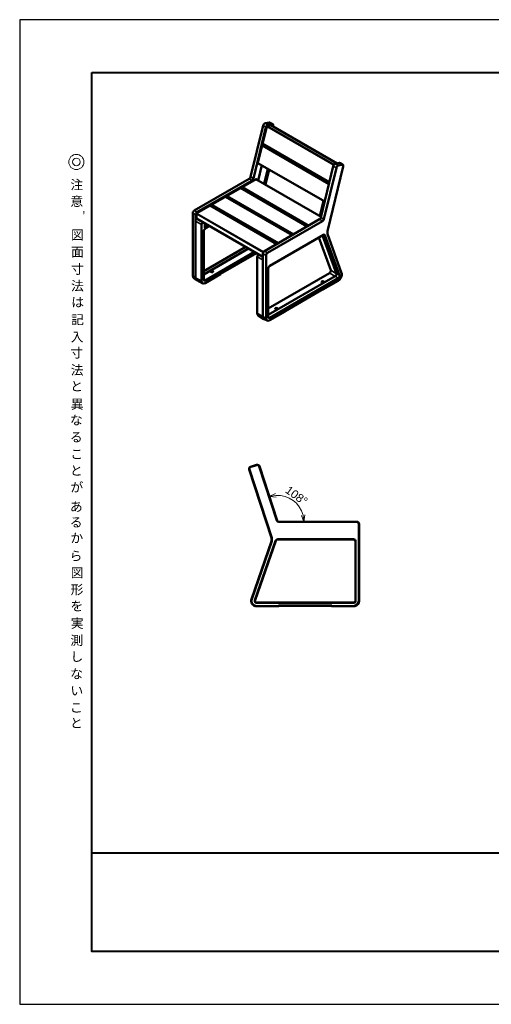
# Model space of a CAD drawing. Header units: millimetres. Extents: x 5514 to 12234, y -691 to 4061.
# Tile 1 of 8: x 5514 to 7789, y -691 to 4061. Entities that reach past the tile are written whole.
import ezdxf
from ezdxf.enums import TextEntityAlignment as Align

# ---------------------------------------------------------------- set-up
doc = ezdxf.new("R2010")
doc.units = ezdxf.units.MM
doc.layers.get('Defpoints').update_dxf_attribs({"color": 2})
for name, color, linetype, lineweight in [('MD_可視_0', 7, 'Continuous', 50), ('MD_狭い可視_0', 7, 'Continuous', 35), ('寸法', 7, 'Continuous', 13)]:
    doc.layers.add(name, color=color, linetype=linetype, lineweight=lineweight)
doc.layers.add('図枠', color=7, linetype='Continuous')
doc.styles.get("Standard").update_dxf_attribs({"font": 'arial.ttf'})
doc.styles.add('Ｐゴシック', font='MS PGothic.ttf')
doc.dimstyles.new('寸法', dxfattribs={"dimtxt": 2.5, "dimasz": 2, "dimexe": 0.5, "dimexo": 2.5, "dimgap": 0.5, "dimtad": 1, "dimdec": 1, "dimdsep": 46, "dimtxsty": 'Standard', "dimblk": 'OPEN30', "dimcen": 2.5, "dimclrd": 256, "dimclrt": 256, "dimadec": 0, "dimazin": 0, "dimtfac": 1, "dimtdec": 1, "dimtmove": 0, "dimatfit": 0, "dimldrblk": 'OPEN30', "dimfxl": 1, "dimlwd": -1, "dimarcsym": 0})

# ---------------------------------------------------------------- blocks, each defined once
blk = doc.blocks.new('CustomObjectsInViewport6_0')
at = {"layer": 'MD_可視_0', "extrusion": (0, 1, 0)}
for p, q in [((6627.5, 1902.6), (6657.1, 1912.2)), ((6629.1, 1902.4), (6657.3, 1911.6)), ((6669.9, 1905.2), (6754.8, 1643.9)), ((6670.6, 1905.4), (6755.5, 1644.1)), ((6621.1, 1890), (6728.4, 1559.6)), ((6729.8, 1560.1), (6622.6, 1889.8)), ((6764.3, 1637.7), (7141, 1637.7)), ((6764.3, 1637), (7139.6, 1637)), ((7149.6, 1627), (7149.6, 1256)), ((7151, 1627.7), (7151, 1256)), ((6728.3, 1544.7), (6632.4, 1264.4)), ((6633.7, 1263.9), (6729.6, 1544.3)), ((6648, 1259.3), (6748.5, 1546.3)), ((6649.3, 1258.8), (6749.8, 1545.8)), ((6757.9, 1553), (7124.6, 1553)), ((6757.9, 1551.6), (7124.6, 1551.6)), ((7133.2, 1543), (7133.2, 1256)), ((7134.6, 1543), (7134.6, 1256)), ((7124.6, 1247.4), (6657.4, 1247.4)), ((7124.6, 1246), (6657.4, 1246)), ((6657.4, 1231), (6762.4, 1231)), ((6657.4, 1230.5), (6762.9, 1230.5)), ((6763.8, 1231.6), (6762.4, 1233)), ((6762.4, 1233), (7019.6, 1233)), ((6762.4, 1231), (6762.4, 1233)), ((6762.9, 1230.5), (6762.4, 1231)), ((6762.9, 1230.5), (6763.8, 1230.5)), ((6763.8, 1231.6), (7018.2, 1231.6)), ((6763.8, 1230.5), (6763.8, 1231.6)), ((7018.2, 1231.6), (7019.6, 1233)), ((7018.2, 1231.6), (7018.2, 1230.5)), ((7018.2, 1230.5), (7019, 1230.5)), ((7019.6, 1231), (7019, 1230.5)), ((7019, 1230.5), (7124.6, 1230.5)), ((7019.6, 1233), (7019.6, 1231)), ((7019.6, 1231), (7124.6, 1231))]:
    blk.add_line(p, q, dxfattribs=at)
at = {"layer": 'MD_可視_0', "extrusion": (4e-16, 0, -1)}
for centre, radius, start, end in [((-6660.4, 1902.1), 10.7, 72, 162), ((-6660.4, 1902.1), 10, 72, 162), ((-6706, 1552.4), 23.6, 162, 198.8939), ((-6757.9, 1543), 10, 19.3052, 90), ((-6757.9, 1543), 8.6, 19.3052, 90), ((-7124.6, 1543), 10, 90, 180), ((-7124.6, 1543), 8.6, 90, 180), ((-6657.4, 1256), 26.4, 284.7907, 18.4937), ((-6657.4, 1256), 10, 270, 19.3052), ((-6657.4, 1256), 8.6, 270, 19.3052), ((-7124.6, 1256), 10, 180, 270), ((-7124.6, 1256), 8.6, 180, 270), ((-7124.6, 1256), 26.4, 180, 255.2093)]:
    blk.add_arc(centre, radius, start, end, dxfattribs=at)
at = {"layer": 'MD_可視_0'}
for centre, radius, start, end in [((6764.3, 1647), 10, 198, 270), ((6764.3, 1647), 9.3, 198, 270), ((6706, 1552.4), 25, 341.1061, 18), ((6657.4, 1256), 25, 161.5174, 270), ((7124.6, 1256), 25, 270, 0)]:
    blk.add_arc(centre, radius, start, end, dxfattribs=at)
for centre, major_axis, start_param, end_param in [((6630.6, 1893.1), (-9.92, 1.49), 5.176767, 6.745129), ((7140.9, 1627.7), (8.97, 4.48), 5.821242, 7.389604)]:
    blk.add_ellipse(centre, major_axis=major_axis, ratio=0.996959, start_param=start_param, end_param=end_param, dxfattribs=at)
at = {"layer": 'MD_可視_0', "extrusion": (4e-16, 0, -1)}
for centre, major_axis, start_param, end_param in [((6632.2, 1892.9), (-9.92, 1.49), 5.821242, 7.389604), ((7139.5, 1627), (8.97, 4.48), 5.176767, 6.745129)]:
    blk.add_ellipse(centre, major_axis=major_axis, ratio=0.996959, start_param=start_param, end_param=end_param, dxfattribs=at)
at = {"layer": 'MD_可視_0'}
for points, weights in [([(6650.7, 1230.5), (6654.1, 1230.5), (6657.4, 1230.5)], [1, 1.01713546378, 1.01713546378]), ([(7124.6, 1230.5), (7127.9, 1230.5), (7131.3, 1230.5)], [1.01713546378, 1.01713546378, 1])]:
    blk.add_rational_spline(points, weights, degree=2, dxfattribs=at)
blk = doc.blocks.new('CustomObjectsInViewport12_0')
at = {"layer": 'MD_可視_0', "extrusion": (0, 0.816497, 0.57735)}
for p, q in [((6716.9, 3564.7), (6696.9, 3560.7)), ((6719.6, 3564.5), (6734.8, 3557.2)), ((6688, 3550.3), (6628, 3302.3)), ((6701.7, 3542.1), (6641.7, 3294.1)), ((6663.4, 3369.5), (6706, 3545.5)), ((6708.1, 3547.9), (6726.9, 3551.7)), ((6732.2, 3557.4), (6711.2, 3553.2)), ((7045.4, 3367.2), (6726.1, 3551.6)), ((6736.7, 3549.8), (6735.8, 3546)), ((6684.4, 3456.3), (6693.9, 3458.2)), ((6686, 3462.9), (7008.2, 3276.8)), ((6663.3, 3369), (6985.5, 3182.9)), ((6663.8, 3285.1), (6681.6, 3358.4)), ((6665.2, 3367.8), (6664.4, 3367.7)), ((6692.9, 3268.3), (6710.6, 3341.6)), ((6716.8, 3338), (6699.1, 3264.7)), ((7027, 3354.3), (6967, 3106.3)), ((7041.6, 3346.2), (6981.6, 3098.2)), ((6999.3, 3040), (7075, 3353)), ((7057.5, 3369.6), (7036.5, 3365.4)), ((7070.5, 3360.6), (7050.5, 3356.6)), ((7060.5, 3369.1), (7073.5, 3360.1)), ((6621.3, 3292.8), (6356, 3139.6)), ((6368, 3126.5), (6654.4, 3291.8)), ((6635.4, 3285.2), (6369.1, 3131.5)), ((6653.3, 3291.2), (6967.8, 3109.6)), ((6656, 3290.8), (6656, 3289.6)), ((6579.7, 3248.7), (6901.2, 3063.1)), ((6584.4, 3246.1), (6584.4, 3251.4)), ((6506.2, 3206.3), (6827.7, 3020.6)), ((6510.8, 3203.6), (6510.8, 3208.9)), ((6961.6, 3113.2), (6979.4, 3186.5)), ((6432.7, 3163.8), (6754.2, 2978.2)), ((6437.3, 3161.1), (6437.3, 3166.5)), ((6348.9, 3127.4), (6348.9, 2824.5)), ((6362, 3119.2), (6362, 2815.7)), ((6362, 2815.7), (6362, 3089)), ((6366.3, 3101.5), (6366.3, 3123.6)), ((6366.3, 3102), (6687.3, 2916.6)), ((6368, 3100.6), (6368.4, 3100.8)), ((6960.7, 3097.4), (6694.4, 2943.7)), ((6391.3, 2800), (6391.3, 3072.1)), ((6407.1, 3078.4), (6407.1, 3056.4)), ((6407.8, 3056), (6426.8, 3067)), ((6409, 3052.7), (6430.3, 3065)), ((6974.8, 3088.7), (6709.5, 2935.5)), ((6401.9, 2806.1), (6401.9, 3040.4)), ((6979.4, 3022.7), (6720.1, 2873.1)), ((6956.8, 3009.7), (7014.7, 2852.3)), ((7042.1, 2835.1), (6974.1, 3019.7)), ((7057.1, 2827.8), (6986, 3021.1)), ((7067.2, 2837.4), (6999.4, 3027.1)), ((6401.9, 2846.9), (6605, 2964.2)), ((6401.9, 2831.7), (6618.1, 2956.6)), ((6401.9, 2831.7), (6618.1, 2956.6)), ((6647.4, 2939.7), (6409, 2802)), ((6483.2, 2834.3), (6656.6, 2934.4)), ((6660, 2644.8), (6660, 2916.9)), ((6687.3, 2931.4), (6687.3, 2627.9)), ((6702.4, 2923.3), (6702.4, 2620.3)), ((6713.1, 2860.8), (6713.1, 2626.5)), ((6353.5, 2813.4), (6366.9, 2804.1)), ((6409, 2789.8), (6483.2, 2832.6)), ((6483.2, 2832.6), (6483.2, 2834.3)), ((7008, 2837.6), (6713.1, 2667.3)), ((6713.1, 2635.8), (7036.3, 2822.4)), ((6720.1, 2622.4), (7050.5, 2813.1)), ((6396.8, 2788.4), (6367.8, 2803.5)), ((6976.2, 2759.6), (6794.4, 2654.6)), ((6974.6, 2758.7), (6976.2, 2758)), ((7050.5, 2800.9), (6976.2, 2758)), ((6976.2, 2758), (6976.2, 2759.6)), ((6664.9, 2633.6), (6692.3, 2616.1)), ((6708.3, 2608.6), (6693.5, 2615.5)), ((6794.4, 2653), (6720.1, 2610.1)), ((6794.4, 2654.6), (6794.4, 2653))]:
    blk.add_line(p, q, dxfattribs=at)
at = {"layer": 'MD_可視_0'}
for centre, major_axis, ratio, start_param, end_param in [((6714.7, 3555.7), (5.03, 8.66), 0.576829, 0.044428, 0.472927), ((6694.8, 3551.7), (5, 8.66), 0.57735, 0.471239, 2.042035), ((6708.9, 3543.5), (5.35, 9.27), 0.57735, 0.471239, 2.042035), ((6707.5, 3545.8), (1.17, 2.03), 0.57735, 0.471239, 2.042035), ((6726.4, 3549.6), (1.17, 2.03), 0.57735, 5.430679, 6.754424), ((6664.9, 3369.8), (1.17, 2.03), 0.57735, 2.042035, 3.612832), ((7034.2, 3355.7), (5.35, 9.27), 0.57735, 0.471239, 2.042035), ((7048.3, 3347.6), (5, 8.66), 0.57735, 0.471239, 2.042035), ((7068.3, 3351.6), (5.03, 8.66), 0.576829, 5.187751, 6.756112), ((6654.4, 3289.9), (1.17, 2.03), 0.57735, -0.785398, 0.785398), ((6356, 3131.5), (-5.02, -8.65), 0.578756, 3.930047, 5.498408), ((6368, 3124.5), (1.17, 2.03), 0.57735, 0.785398, 2.356194), ((6368, 3102.5), (1.17, 2.03), 0.57735, 2.356194, 3.926991), ((6407.8, 3056.8), (-0.504, -0.873), 0.572981, 5.501585, 7.064785), ((6979.4, 3014.6), (5, 8.66), 0.57735, -0.448458, 0.785398), ((6709.5, 2927.4), (-5.02, -8.65), 0.578756, 3.930047, 5.498408), ((6720.1, 2864.9), (5, 8.66), 0.57735, 0.785398, 2.356194), ((6380.7, 2826.5), (13.2, 22.9), 0.57735, 2.356194, 3.177655), ((7036.3, 2829.4), (4.3, 7.45), 0.57735, 3.926991, 5.834727), ((7050.5, 2821.3), (5, 8.66), 0.57735, 3.926991, 5.834727), ((6409, 2810.2), (12.5, 21.7), 0.57735, 2.356194, 3.926991), ((6751.9, 2666.1), (-6, -0.18), 0.556861, 2.339918, 8.623103), ((6677.7, 2655), (12.5, 21.7), 0.57735, 2.356194, 3.116897), ((6706, 2638.7), (13.2, 22.9), 0.57735, 2.356194, 3.191059), ((6720.1, 2630.6), (5, 8.66), 0.57735, 2.356194, 3.926991)]:
    blk.add_ellipse(centre, major_axis=major_axis, ratio=ratio, start_param=start_param, end_param=end_param, dxfattribs=at)
at = {"layer": 'MD_可視_0', "extrusion": (-2e-16, 2e-16, -1)}
for centre, major_axis, ratio, start_param, end_param in [((6730, 3548.4), (-5.03, -8.66), 0.576829, 2.668666, 4.237027), ((6667.1, 2921), (5, 8.66), 0.578054, 3.9276, 5.394677)]:
    blk.add_ellipse(centre, major_axis=major_axis, ratio=ratio, start_param=start_param, end_param=end_param, dxfattribs=at)
at = {"layer": 'MD_可視_0', "extrusion": (-2e-16, 0, -1)}
blk.add_ellipse((7055.2, 3360.6), major_axis=(-5.03, -8.66), ratio=0.576829, start_param=2.668666, end_param=3.18602, dxfattribs=at)
at = {"layer": 'MD_可視_0', "extrusion": (1e-16, 0, -1)}
for centre, major_axis, start_param, end_param in [((6621.3, 3301), (5, 8.66), 1.099557, 2.356194), ((6366.6, 2834.7), (12.5, 21.7), 3.191059, 3.926991), ((6720.1, 2630.6), (12.5, 21.7), 2.356194, 3.926991)]:
    blk.add_ellipse(centre, major_axis=major_axis, ratio=0.57735, start_param=start_param, end_param=end_param, dxfattribs=at)
at = {"layer": 'MD_可視_0', "extrusion": (0, 0, -1)}
for centre, major_axis, start_param, end_param in [((6635.4, 3292.8), (4.65, 8.06), 1.099557, 2.356194), ((6960.7, 3105), (4.65, 8.06), 1.099557, 2.356194), ((7016.1, 3043.4), (12.5, 21.7), 3.597229, 4.24115)]:
    blk.add_ellipse(centre, major_axis=major_axis, ratio=0.57735, start_param=start_param, end_param=end_param, dxfattribs=at)
at = {"layer": 'MD_可視_0', "extrusion": (-1e-16, 0, -1)}
for centre, major_axis, ratio, start_param, end_param in [((6369.1, 3123.3), (5.02, 8.65), 0.578756, 3.92637, 5.494731), ((6380.7, 2826.5), (13.2, 22.9), 0.57735, 3.116897, 3.926991), ((6409, 2810.2), (5, 8.66), 0.57735, 2.356194, 3.926991)]:
    blk.add_ellipse(centre, major_axis=major_axis, ratio=ratio, start_param=start_param, end_param=end_param, dxfattribs=at)
at = {"layer": 'MD_可視_0', "extrusion": (4e-16, -1e-16, -1)}
for centre in [(6369.1, 3093.1), (6398.4, 3076.2)]:
    blk.add_ellipse(centre, major_axis=(5, 8.66), ratio=0.578054, start_param=3.9276, end_param=5.394677, dxfattribs=at)
at = {"layer": 'MD_可視_0', "extrusion": (2e-16, 0, -1)}
blk.add_ellipse((6974.8, 3096.9), major_axis=(5, 8.66), ratio=0.57735, start_param=1.099557, end_param=2.356194, dxfattribs=at)
at = {"layer": 'MD_可視_0', "extrusion": (2e-16, -1e-16, -1)}
blk.add_ellipse((6409, 3044.5), major_axis=(5, 8.66), ratio=0.57735, start_param=-2.356194, end_param=-0.785398, dxfattribs=at)
at = {"layer": 'MD_可視_0', "extrusion": (-1e-16, 1e-16, -1)}
blk.add_ellipse((6694.4, 2935.5), major_axis=(5.02, 8.65), ratio=0.578756, start_param=3.92637, end_param=5.494731, dxfattribs=at)
at = {"layer": 'MD_可視_0', "extrusion": (0, 1e-16, -1)}
blk.add_ellipse((7008, 2845.8), major_axis=(5, 8.66), ratio=0.57735, start_param=0.448458, end_param=2.356194, dxfattribs=at)
at = {"layer": 'MD_可視_0', "extrusion": (1e-16, 1e-16, -1)}
blk.add_ellipse((6440.8, 2845.7), major_axis=(-6, 0.19), ratio=0.597134, start_param=0.766683, end_param=7.049868, dxfattribs=at)
at = {"layer": 'MD_可視_0', "extrusion": (-1e-16, -1e-16, -1)}
blk.add_ellipse((7050.5, 2821.3), major_axis=(12.5, 21.7), ratio=0.57735, start_param=0.462815, end_param=2.356194, dxfattribs=at)
at = {"layer": 'MD_可視_0', "extrusion": (0, -1e-16, -1)}
blk.add_ellipse((6976.2, 2795.6), major_axis=(6, 0.18), ratio=0.556861, start_param=0.8016744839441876, end_param=7.084859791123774, dxfattribs=at)
at = {"layer": 'MD_狭い可視_0', "extrusion": (0, 0.816497, 0.57735)}
for p, q in [((6716.9, 3564.7), (6732.2, 3557.4)), ((6688, 3550.3), (6701.7, 3542.1)), ((6696.9, 3560.7), (6711.2, 3553.2)), ((6706.2, 3546.1), (7029.3, 3359.5)), ((7030.9, 3361.7), (6708.3, 3548)), ((6725.7, 3551.5), (7045.1, 3367.1)), ((6683.4, 3452.2), (7005.7, 3266.2)), ((7006.3, 3268.9), (6684, 3455)), ((7008.5, 3277.9), (6686.2, 3464)), ((6663.3, 3368.3), (6664.4, 3367.7)), ((6985.8, 3184), (6663.5, 3370.1)), ((7041.6, 3346.2), (7027, 3354.3)), ((7050.5, 3356.6), (7036.5, 3365.4)), ((7070.5, 3360.6), (7057.5, 3369.6)), ((6621.3, 3292.8), (6635.4, 3285.2)), ((6628, 3302.3), (6641.7, 3294.1)), ((6652.7, 3290.8), (6967.6, 3109)), ((6654.3, 3291.8), (6656, 3290.8)), ((6579.2, 3248.4), (6900.6, 3062.8)), ((6585.5, 3252.1), (6907, 3066.4)), ((6909.8, 3068.1), (6588.4, 3253.7)), ((6505.6, 3205.9), (6827.1, 3020.3)), ((6512, 3209.6), (6833.5, 3024)), ((6836.3, 3025.6), (6514.8, 3211.2)), ((6369.1, 3131.5), (6356, 3139.6)), ((6432.1, 3163.5), (6753.6, 2977.9)), ((6438.4, 3167.1), (6759.9, 2981.5)), ((6762.8, 2983.2), (6441.3, 3168.8)), ((6348.9, 3127.4), (6362, 3119.2)), ((6362, 3089), (6391.3, 3072.1)), ((6366.3, 3123.9), (6688.9, 2937.6)), ((6687.3, 2917.3), (6366.3, 3102.6)), ((6366.3, 3101.6), (6368, 3100.6)), ((6690.4, 2940), (6367.8, 3126.3)), ((6974.8, 3088.7), (6960.7, 3097.4)), ((6981.6, 3098.2), (6967, 3106.3)), ((6407.1, 3078.2), (6407.3, 3078.3)), ((6407.8, 3056), (6407.1, 3056.6)), ((6981.1, 3023.5), (6986, 3021.1)), ((6687.3, 2901.2), (6660, 2916.9)), ((6702.4, 2923.3), (6687.3, 2931.4)), ((6694.4, 2943.7), (6709.5, 2935.5)), ((7014.7, 2852.3), (7042.1, 2835.1)), ((6362, 2815.7), (6348.9, 2824.5)), ((6391.3, 2800), (6362, 2815.7)), ((6409, 2802), (6401.9, 2806.4)), ((7008, 2837.6), (7036.3, 2822.4)), ((7036.3, 2822.4), (7050.5, 2813.1)), ((7042.1, 2835.1), (7057.1, 2827.8)), ((6660, 2644.8), (6687.3, 2627.9)), ((6687.3, 2627.9), (6702.4, 2620.3)), ((6713.1, 2627), (6720.1, 2622.4))]:
    blk.add_line(p, q, dxfattribs=at)
blk = doc.blocks.new('_Open30')
at = {"color": 0, "linetype": 'ByBlock', "lineweight": -2}
for p, q in [((-1, 0.27), (0, 0)), ((0, 0), (-1, -0.27)), ((0, 0), (-1, 0))]:
    blk.add_line(p, q, dxfattribs=at)
blk = doc.blocks.new('*D28')
at = {"layer": 'Defpoints', "color": 0, "transparency": 16777216}
for p in [(6670.6, 1905.4), (6861, 1712.8), (6755.5, 1644.1), (6764.3, 1637.7), (7141, 1637.7)]:
    blk.add_point(p, dxfattribs=at)
at = {"layer": '寸法', "transparency": 16777216}
blk.add_arc((6757.6, 1637.7), 127.8, 14.3855, 93.6145, dxfattribs=at)
at = {"layer": '寸法', "transparency": 16777216, "xscale": 32, "yscale": 32, "zscale": 32}
for p, rotation in [((6718.1, 1759.2), 190.8072485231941), ((6885.4, 1637.7), 277.1927514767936)]:
    blk.add_blockref('_Open30', p, dxfattribs=dict(at, rotation=rotation))
at = {"layer": '寸法', "transparency": 16777216, "insert": (6849.4, 1764.1), "char_height": 40, "attachment_point": 5, "rotation": 324}
blk.add_mtext('108°', dxfattribs=at)

msp = doc.modelspace()

# ---------------------------------------------------------------- linework, layer by layer
at = {"layer": 'Defpoints'}
msp.add_lwpolyline([(5513.73, -691.13), (12233.73, -691.13), (12233.73, 4060.87), (5513.73, 4060.87)], close=True, dxfattribs=at)
at = {"layer": '図枠', "lineweight": 20}
for q in [(5862.38, 753.33), (8142.26, -436.13)]:
    msp.add_line((5862.38, -436.13), q, dxfattribs=at)
at = {"layer": '図枠', "lineweight": 40}
msp.add_line((5862.38, 39.66), (11885.08, 39.66), dxfattribs=at)
at = {"layer": '図枠', "lineweight": 40, "ltscale": 300}
msp.add_line((11885.08, -436.13), (5862.38, -436.13), dxfattribs=at)
at = {"layer": '図枠', "lineweight": 40}
msp.add_lwpolyline([(5862.38, 3805.87), (11885.08, 3805.87), (11885.08, -436.13), (5862.38, -436.13)], close=True, dxfattribs=at)
at = {"layer": '図枠', "lineweight": 20}
for radius in [36.65, 18.33]:
    msp.add_circle((5787.1, 3374.22), radius, dxfattribs=at)

# ---------------------------------------------------------------- block references
for name in ['CustomObjectsInViewport12_0', 'CustomObjectsInViewport6_0']:
    msp.add_blockref(name, (0, 0))

# ---------------------------------------------------------------- texts
at = {"layer": '図枠', "lineweight": 20, "style": 'Ｐゴシック'}
for s, p in [('注', (5789.06, 3241.46)), ('意', (5789.06, 3162.05)), (',', (5823, 3130.01)), ('図', (5792.34, 2999.49)), ('面', (5792.34, 2917.3)), ('寸', (5792.34, 2834.32)), ('法', (5792.34, 2753.7)), ('は', (5793.59, 2674.79)), ('記', (5792.8, 2591.02)), ('入', (5790.76, 2507.25)), ('寸', (5789.04, 2430.45)), ('法', (5790.69, 2347.19)), ('と', (5788.69, 2269.2)), ('異', (5791.02, 2182.72)), ('な', (5786.95, 2105.94)), ('る', (5786.95, 2023.83)), ('こ', (5789.47, 1941.91)), ('と', (5786.95, 1862.31)), ('が', (5789.47, 1781.94)), ('あ', (5786.95, 1688.1)), ('る', (5786.17, 1612.87)), ('か', (5789.47, 1536.87)), ('ら', (5785.4, 1450.39)), ('図', (5790.79, 1368.96)), ('形', (5790.24, 1287.91)), ('を', (5789.47, 1208.61)), ('実', (5791.02, 1125.23)), ('測', (5789.28, 1042.83)), ('し', (5789.25, 964.35)), ('な', (5788.49, 881.17)), ('い', (5789.25, 799.71)), ('こ', (5786.94, 718.38)), ('と', (5787.32, 643.75))]:
    msp.add_text(s, height=45.25, dxfattribs=at).set_placement(p, align=Align.CENTER)

# ---------------------------------------------------------------- dimensions: what is measured, and where the dimension line sits
at = {"layer": '寸法'}
dim = msp.add_angular_dim_2l(base=(6860.96, 1712.81), line1=((6670.61, 1905.38), (6755.49, 1644.12)), line2=((6764.34, 1637.7), (7140.96, 1637.7)), dimstyle='寸法', override={"dimscale": 16, "dimlfac": 1}, dxfattribs=at)
dim.commit()
dim.dimension.update_dxf_attribs({"geometry": '*D28', "text_midpoint": (6849.4, 1764.07)})

doc.saveas('drawing.dxf')
